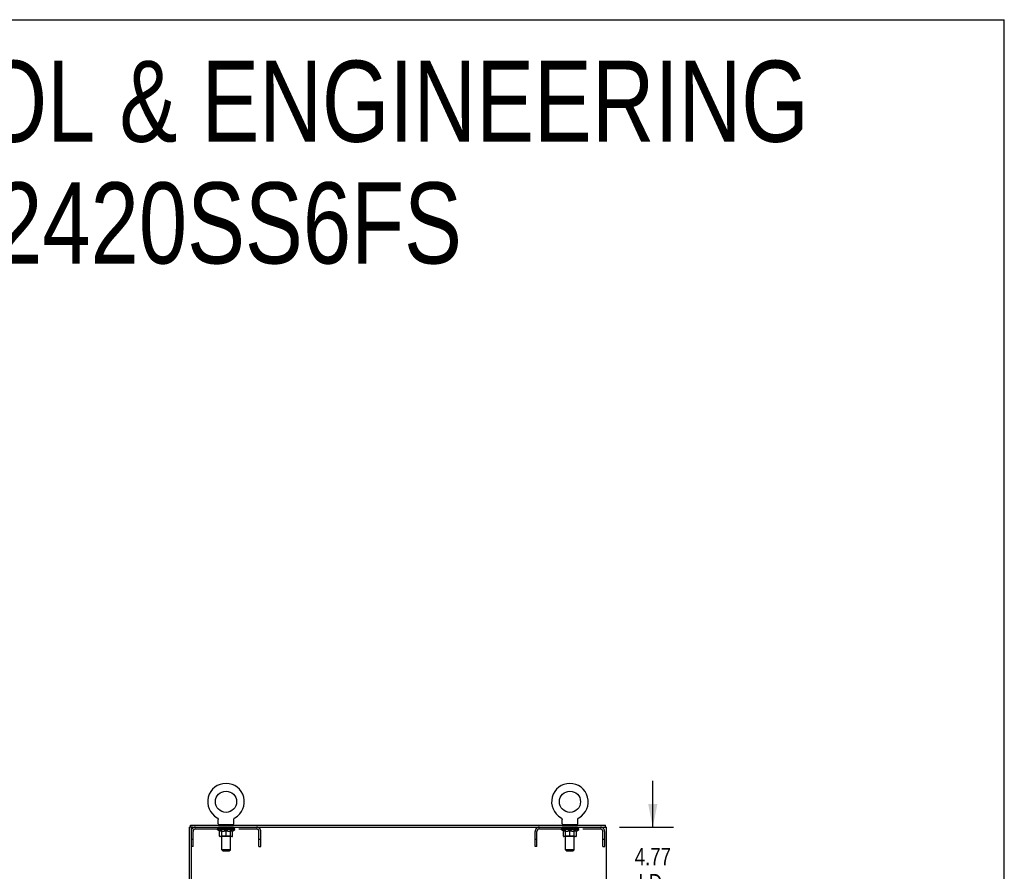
# Model space of a CAD drawing. Header units: inches. Extents: x 0 to 227, y 0 to 147.
# Tile 41 of 41: x 170 to 227, y 98 to 147. Entities that reach past the tile are written whole.
import ezdxf

# ---------------------------------------------------------------- set-up
doc = ezdxf.new("R2010")
doc.units = ezdxf.units.IN
doc.header["$LTSCALE"] = 12.466667
doc.header["$MEASUREMENT"] = 0
doc.linetypes.add('HIDDEN', pattern=[0.2, 0.1, -0.1])
doc.layers.get('0').update_dxf_attribs({"linetype": 'CONTINUOUS'})
for name, color, linetype in [('02___PRT_ALL_AXES', 7, 'CONTINUOUS'), ('DEFAULT_2', 8, 'HIDDEN'), ('DIMENSIONS', 7, 'CONTINUOUS')]:
    doc.layers.add(name, color=color, linetype=linetype)
doc.styles.get("Standard").update_dxf_attribs({"font": 'txt', "width": 0.8})
doc.dimstyles.new('DIMSTYLE_1', dxfattribs={"dimtxt": 1, "dimasz": 1.333333, "dimexe": 0.09, "dimexo": 0.07, "dimgap": 0.0375, "dimtad": 0, "dimtih": 1, "dimtoh": 1, "dimzin": 4, "dimdsep": 46, "dimtxsty": 'Standard', "dimblk": '_FILLED', "dimblk1": '_FILLED', "dimblk2": '_FILLED', "dimcen": 0.09, "dimadec": 0, "dimazin": 0, "dimtfac": 1, "dimtofl": 0, "dimtmove": 0, "dimatfit": 3, "dimldrblk": '_FILLED', "dimfxl": 0, "dimtolj": 1, "dimtzin": 4, "dimarcsym": 0})

# ---------------------------------------------------------------- blocks, each defined once
blk = doc.blocks.new('_FILLED')
at = {"color": 0, "linetype": 'ByBlock'}
blk.add_solid([(0, 0), (-1, 0.2), (-1, -0.2)], dxfattribs=at)
blk = doc.blocks.new('*D10')
at = {"layer": 'DIMENSIONS', "color": 2, "linetype": 'Continuous'}
for p, q in [((206.437, 100.217), (206.437, 102.884)), ((204.527, 100.217), (207.637, 100.217)), ((204.496, 95.446), (207.637, 95.446)), ((206.437, 95.446), (206.437, 92.78))]:
    blk.add_line(p, q, dxfattribs=at)
at = {"layer": 'DIMENSIONS', "color": 2, "linetype": 'Continuous', "xscale": 1.3333333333, "yscale": 1.3333333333, "zscale": 1.3333333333}
for p, rotation in [((206.437, 100.217), 270), ((206.437, 95.446), 90)]:
    blk.add_blockref('_FILLED', p, dxfattribs=dict(at, rotation=rotation))
at = {"layer": 'DIMENSIONS', "color": 2, "linetype": 'Continuous', "insert": (206.437, 99.024), "char_height": 1, "width": 3.2, "attachment_point": 2, "line_spacing_factor": 0.9}
blk.add_mtext('4.77\\PI.D.', dxfattribs=at)

msp = doc.modelspace()

# ---------------------------------------------------------------- linework, layer by layer
at = {"color": 7, "linetype": 'Continuous'}
for p, q in [((0, 146.667), (226.667, 146.667)), ((226.667, 0), (226.667, 146.667)), ((179.823, 100.217), (179.823, 100.321)), ((181.359, 100.756), (181.359, 100.756)), ((181.359, 100.756), (181.362, 100.754)), ((181.362, 100.754), (181.365, 100.753)), ((181.365, 100.753), (181.366, 100.751)), ((181.366, 100.752), (181.37, 100.749)), ((181.37, 100.749), (181.374, 100.746)), ((181.374, 100.746), (181.377, 100.744)), ((181.377, 100.744), (181.38, 100.741)), ((181.38, 100.741), (181.384, 100.738)), ((181.384, 100.738), (181.387, 100.735)), ((181.387, 100.735), (181.39, 100.731)), ((181.39, 100.731), (181.393, 100.728)), ((181.393, 100.728), (181.396, 100.725)), ((181.396, 100.725), (181.398, 100.721)), ((181.398, 100.721), (181.401, 100.717)), ((181.401, 100.718), (181.403, 100.714)), ((181.403, 100.714), (181.406, 100.71)), ((181.406, 100.71), (181.408, 100.706)), ((181.408, 100.706), (181.41, 100.702)), ((181.41, 100.702), (181.412, 100.698)), ((181.412, 100.698), (181.413, 100.694)), ((181.413, 100.694), (181.415, 100.69)), ((181.415, 100.69), (181.416, 100.686)), ((181.416, 100.686), (181.418, 100.682)), ((181.418, 100.682), (181.419, 100.677)), ((181.42, 100.673), (181.421, 100.669)), ((181.423, 100.651), (181.423, 100.647)), ((181.423, 100.411), (181.423, 100.647)), ((181.437, 100.351), (181.437, 100.321)), ((182.312, 100.351), (181.437, 100.351)), ((182.312, 100.351), (182.312, 100.321)), ((182.327, 100.66), (182.328, 100.664)), ((182.327, 100.647), (182.327, 100.651)), ((182.327, 100.411), (182.327, 100.647)), ((182.329, 100.673), (182.33, 100.677)), ((182.33, 100.677), (182.331, 100.682)), ((182.331, 100.682), (182.333, 100.686)), ((182.333, 100.686), (182.334, 100.69)), ((182.334, 100.69), (182.336, 100.694)), ((182.336, 100.694), (182.337, 100.698)), ((182.337, 100.698), (182.339, 100.702)), ((182.339, 100.702), (182.341, 100.706)), ((182.341, 100.706), (182.344, 100.71)), ((182.344, 100.71), (182.346, 100.714)), ((182.346, 100.714), (182.348, 100.718)), ((182.348, 100.717), (182.351, 100.721)), ((182.351, 100.721), (182.354, 100.725)), ((182.354, 100.725), (182.356, 100.728)), ((182.356, 100.728), (182.359, 100.731)), ((182.359, 100.731), (182.362, 100.735)), ((182.362, 100.735), (182.366, 100.738)), ((182.365, 100.738), (182.369, 100.741)), ((182.369, 100.741), (182.372, 100.744)), ((182.372, 100.744), (182.376, 100.746)), ((182.376, 100.746), (182.379, 100.749)), ((182.379, 100.749), (182.383, 100.752)), ((182.383, 100.752), (182.384, 100.753)), ((182.383, 100.751), (182.384, 100.753)), ((182.384, 100.753), (182.387, 100.754)), ((182.387, 100.754), (182.39, 100.756)), ((182.39, 100.756), (182.39, 100.756)), ((201.151, 100.756), (201.151, 100.756)), ((201.151, 100.756), (201.154, 100.754)), ((201.154, 100.754), (201.157, 100.753)), ((201.158, 100.752), (201.162, 100.749)), ((201.162, 100.749), (201.166, 100.746)), ((201.166, 100.746), (201.169, 100.744)), ((201.169, 100.744), (201.172, 100.741)), ((201.172, 100.741), (201.176, 100.738)), ((201.176, 100.738), (201.179, 100.735)), ((201.179, 100.735), (201.182, 100.731)), ((201.182, 100.731), (201.185, 100.728)), ((201.185, 100.728), (201.188, 100.725)), ((201.188, 100.725), (201.19, 100.721)), ((201.19, 100.721), (201.193, 100.717)), ((201.193, 100.718), (201.195, 100.714)), ((201.195, 100.714), (201.198, 100.71)), ((201.198, 100.71), (201.2, 100.706)), ((201.2, 100.706), (201.202, 100.702)), ((201.202, 100.702), (201.204, 100.698)), ((201.204, 100.698), (201.205, 100.694)), ((201.205, 100.694), (201.207, 100.69)), ((201.207, 100.69), (201.208, 100.686)), ((201.208, 100.686), (201.21, 100.682)), ((201.21, 100.682), (201.211, 100.677)), ((201.212, 100.673), (201.213, 100.669)), ((201.215, 100.651), (201.215, 100.647)), ((201.215, 100.411), (201.215, 100.647)), ((201.229, 100.351), (201.229, 100.321)), ((202.104, 100.351), (201.229, 100.351)), ((202.104, 100.351), (202.104, 100.321)), ((202.119, 100.66), (202.12, 100.664)), ((202.119, 100.647), (202.119, 100.651)), ((202.119, 100.411), (202.119, 100.647)), ((202.121, 100.673), (202.122, 100.677)), ((202.122, 100.677), (202.123, 100.682)), ((202.123, 100.682), (202.125, 100.686)), ((202.125, 100.686), (202.126, 100.69)), ((202.126, 100.69), (202.128, 100.694)), ((202.128, 100.694), (202.129, 100.698)), ((202.129, 100.698), (202.131, 100.702)), ((202.131, 100.702), (202.133, 100.706)), ((202.133, 100.706), (202.136, 100.71)), ((202.136, 100.71), (202.138, 100.714)), ((202.138, 100.714), (202.14, 100.718)), ((202.14, 100.717), (202.143, 100.721)), ((202.143, 100.721), (202.146, 100.725)), ((202.146, 100.725), (202.148, 100.728)), ((202.148, 100.728), (202.151, 100.731)), ((202.151, 100.731), (202.154, 100.735)), ((202.154, 100.735), (202.158, 100.738)), ((202.157, 100.738), (202.161, 100.741)), ((202.161, 100.741), (202.164, 100.744)), ((202.164, 100.744), (202.168, 100.746)), ((202.168, 100.746), (202.171, 100.749)), ((202.171, 100.749), (202.175, 100.752)), ((202.175, 100.752), (202.176, 100.753)), ((202.175, 100.751), (202.176, 100.753)), ((202.176, 100.753), (202.179, 100.754)), ((202.179, 100.754), (202.182, 100.756)), ((202.182, 100.756), (202.182, 100.756)), ((203.719, 100.217), (203.719, 100.321)), ((179.925, 100.217), (179.771, 100.217)), ((179.875, 100.217), (179.875, 100.155))]:
    msp.add_line(p, q, dxfattribs=at)
at = {"color": 3, "linetype": 'Continuous'}
for p, q in [((179.823, 100.321), (203.719, 100.321)), ((179.771, 10.425), (179.771, 100.217)), ((179.875, 100.155), (179.875, 10.488)), ((179.937, 100.217), (203.771, 100.217)), ((203.771, 10.425), (203.771, 100.217))]:
    msp.add_line(p, q, dxfattribs=at)
at = {"color": 7, "linetype": 'Continuous'}
for points in [[(181.419, 100.677), (181.42, 100.673), (181.421, 100.669), (181.421, 100.664), (181.422, 100.66), (181.422, 100.655), (181.423, 100.651)], [(181.422, 100.66), (181.422, 100.655), (181.423, 100.651)], [(182.327, 100.647), (182.327, 100.651), (182.327, 100.655), (182.327, 100.66), (182.328, 100.664), (182.328, 100.669), (182.329, 100.673)], [(201.157, 100.753), (201.158, 100.751), (201.162, 100.749)], [(201.211, 100.677), (201.212, 100.673), (201.213, 100.669), (201.213, 100.664), (201.214, 100.66), (201.214, 100.655), (201.215, 100.651)], [(201.214, 100.66), (201.214, 100.655), (201.215, 100.651)], [(202.119, 100.647), (202.119, 100.651), (202.119, 100.655), (202.119, 100.66), (202.12, 100.664), (202.12, 100.669), (202.121, 100.673)]]:
    msp.add_lwpolyline(points, dxfattribs=at)
for centre in [(181.875, 101.675), (201.667, 101.675)]:
    msp.add_circle(centre, 0.609, dxfattribs=at)
for centre, radius, start, end in [((181.875, 101.675), 1.054, 299.1042, 240.8958), ((201.667, 101.675), 1.054, 299.1042, 240.8958), ((181.483, 100.411), 0.06, 180, 270), ((182.267, 100.411), 0.06, 270, 360), ((201.275, 100.411), 0.06, 180, 270), ((202.059, 100.411), 0.06, 270, 360)]:
    msp.add_arc(centre, radius, start, end, dxfattribs=at)
at = {"color": 3, "linetype": 'Continuous'}
msp.add_arc((179.937, 100.155), 0.0625, 90, 180, dxfattribs=at)
at = {"layer": '02___PRT_ALL_AXES', "color": 8, "linetype": 'HIDDEN'}
for p, q in [((181.437, 100.113), (181.437, 100.217)), ((182.312, 100.217), (181.437, 100.217)), ((182.312, 100.113), (181.437, 100.113)), ((182.312, 100.113), (182.312, 100.217)), ((201.229, 100.113), (201.229, 100.217)), ((202.104, 100.217), (201.229, 100.217)), ((202.104, 100.113), (201.229, 100.113)), ((202.104, 100.113), (202.104, 100.217))]:
    msp.add_line(p, q, dxfattribs=at)
at = {"layer": 'DEFAULT_2', "color": 8, "linetype": 'HIDDEN'}
for p, q in [((181.359, 100.756), (181.359, 100.756)), ((181.365, 100.753), (181.366, 100.752)), ((181.625, 100.351), (181.625, 100.321)), ((181.626, 98.911), (181.626, 100.321)), ((182.124, 98.911), (182.124, 100.321)), ((182.125, 100.351), (182.125, 100.321)), ((182.39, 100.756), (182.39, 100.756)), ((201.151, 100.756), (201.151, 100.756)), ((201.157, 100.753), (201.158, 100.752)), ((201.417, 100.351), (201.417, 100.321)), ((201.418, 98.911), (201.418, 100.321)), ((201.916, 98.911), (201.916, 100.321)), ((201.917, 100.351), (201.917, 100.321)), ((202.182, 100.756), (202.182, 100.756)), ((179.979, 99.092), (179.979, 99.971)), ((180.121, 100.113), (183.628, 100.113)), ((181.368, 100.08), (181.368, 100.117)), ((181.496, 99.991), (181.368, 100.08)), ((182.381, 100.08), (181.368, 100.08)), ((181.376, 100.112), (181.376, 100.117)), ((181.383, 100.109), (181.383, 100.112)), ((181.383, 100.109), (182.366, 100.109)), ((181.39, 100.109), (181.39, 100.112)), ((181.391, 100.109), (181.391, 100.112)), ((181.399, 100.112), (181.399, 100.117)), ((181.412, 100.109), (181.412, 100.112)), ((181.413, 100.109), (181.413, 100.112)), ((181.436, 100.112), (181.436, 100.117)), ((181.448, 100.109), (181.448, 100.112)), ((181.45, 100.109), (181.45, 100.112)), ((181.613, 100.112), (181.452, 100.112)), ((181.487, 100.112), (181.487, 100.117)), ((181.488, 100.109), (181.488, 100.112)), ((181.488, 100.109), (181.488, 100.112)), ((181.491, 100.109), (181.491, 100.112)), ((181.496, 99.991), (181.504, 99.991)), ((181.497, 100.109), (181.497, 100.112)), ((181.497, 100.109), (181.497, 100.112)), ((181.499, 100.109), (181.499, 100.112)), ((181.502, 100.109), (181.502, 100.113)), ((181.504, 99.701), (181.504, 100.025)), ((181.506, 100.109), (181.506, 100.112)), ((181.517, 100.109), (181.517, 100.112)), ((181.531, 100.109), (181.531, 100.112)), ((181.532, 100.109), (181.532, 100.114)), ((181.548, 100.109), (181.548, 100.112)), ((181.549, 100.112), (181.549, 100.117)), ((181.557, 100.109), (181.557, 100.112)), ((181.56, 100.109), (181.56, 100.112)), ((181.568, 100.109), (181.568, 100.112)), ((181.577, 100.109), (181.577, 100.115)), ((181.589, 100.109), (181.589, 100.112)), ((181.591, 100.109), (181.591, 100.112)), ((181.613, 100.109), (181.613, 100.112)), ((181.667, 100.112), (181.617, 100.112)), ((181.618, 99.991), (181.762, 99.991)), ((181.621, 100.112), (181.621, 100.117)), ((181.625, 99.703), (181.625, 100.077)), ((181.627, 100.109), (181.627, 100.112)), ((181.631, 100.109), (181.631, 100.112)), ((181.635, 100.109), (181.635, 100.116)), ((181.639, 100.109), (181.639, 100.112)), ((181.647, 100.109), (181.647, 100.112)), ((181.667, 100.109), (181.667, 100.112)), ((181.727, 100.112), (181.679, 100.112)), ((181.696, 100.109), (181.696, 100.112)), ((181.701, 100.112), (181.701, 100.117)), ((181.704, 100.109), (181.704, 100.112)), ((181.706, 100.109), (181.706, 100.117)), ((181.708, 100.109), (181.708, 100.112)), ((181.714, 100.109), (181.714, 100.112)), ((181.727, 100.109), (181.727, 100.112)), ((181.791, 100.112), (181.747, 100.112)), ((181.758, 100.109), (181.758, 100.112)), ((181.783, 100.112), (181.845, 100.115)), ((181.787, 100.112), (181.787, 100.117)), ((181.787, 100.112), (181.787, 100.117)), ((181.787, 100.117), (181.787, 100.117)), ((181.787, 100.109), (181.787, 100.112)), ((181.79, 100.109), (181.79, 100.112)), ((181.791, 100.109), (181.791, 100.112)), ((181.791, 100.109), (181.791, 100.112)), ((181.819, 100.112), (181.871, 100.112)), ((181.824, 100.109), (181.824, 100.112)), ((181.828, 100.112), (181.828, 100.114)), ((181.845, 100.112), (181.845, 100.115)), ((181.858, 100.109), (181.858, 100.112)), ((181.873, 100.112), (181.872, 100.112)), ((181.872, 100.109), (181.872, 100.112)), ((181.873, 100.109), (181.873, 100.112)), ((181.875, 100.112), (181.875, 100.117)), ((181.875, 100.117), (181.966, 100.112)), ((181.875, 99.671), (181.875, 100.026)), ((181.877, 100.109), (181.877, 100.112)), ((181.877, 100.109), (181.877, 100.112)), ((181.877, 100.112), (181.877, 100.112)), ((181.891, 100.109), (181.891, 100.112)), ((181.891, 100.112), (181.93, 100.112)), ((181.925, 100.109), (181.925, 100.112)), ((181.958, 100.109), (181.958, 100.112)), ((181.958, 100.109), (181.958, 100.112)), ((181.958, 100.112), (182.002, 100.112)), ((181.959, 100.109), (181.959, 100.112)), ((181.962, 100.112), (181.962, 100.117)), ((181.962, 100.112), (181.962, 100.117)), ((181.962, 100.117), (181.962, 100.117)), ((181.962, 100.109), (181.962, 100.112)), ((181.987, 99.991), (182.131, 99.991)), ((181.991, 100.109), (181.991, 100.112)), ((182.022, 100.109), (182.022, 100.112)), ((182.022, 100.112), (182.07, 100.112)), ((182.035, 100.109), (182.035, 100.112)), ((182.041, 100.109), (182.041, 100.112)), ((182.043, 100.109), (182.043, 100.117)), ((182.045, 100.109), (182.045, 100.112)), ((182.048, 100.112), (182.048, 100.117)), ((182.053, 100.109), (182.053, 100.112)), ((182.082, 100.109), (182.082, 100.112)), ((182.082, 100.112), (182.132, 100.112)), ((182.102, 100.109), (182.102, 100.112)), ((182.11, 100.109), (182.11, 100.112)), ((182.114, 100.109), (182.114, 100.116)), ((182.118, 100.109), (182.118, 100.112)), ((182.122, 100.109), (182.122, 100.112)), ((182.125, 99.703), (182.125, 100.077)), ((182.128, 100.112), (182.128, 100.117)), ((182.136, 100.109), (182.136, 100.112)), ((182.136, 100.112), (182.297, 100.112)), ((182.158, 100.109), (182.158, 100.112)), ((182.16, 100.109), (182.16, 100.112)), ((182.172, 100.109), (182.172, 100.115)), ((182.181, 100.109), (182.181, 100.112)), ((182.189, 100.109), (182.189, 100.112)), ((182.192, 100.109), (182.192, 100.112)), ((182.2, 100.112), (182.2, 100.117)), ((182.201, 100.109), (182.201, 100.112)), ((182.217, 100.109), (182.217, 100.114)), ((182.218, 100.109), (182.218, 100.112)), ((182.232, 100.109), (182.232, 100.112)), ((182.244, 100.109), (182.244, 100.112)), ((182.245, 99.701), (182.245, 100.025)), ((182.245, 99.991), (182.253, 99.991)), ((182.247, 100.109), (182.247, 100.113)), ((182.25, 100.109), (182.25, 100.112)), ((182.252, 100.109), (182.252, 100.112)), ((182.253, 100.109), (182.253, 100.112)), ((182.253, 99.991), (182.381, 100.08)), ((182.258, 100.109), (182.258, 100.112)), ((182.261, 100.109), (182.261, 100.112)), ((182.261, 100.109), (182.261, 100.112)), ((182.262, 100.112), (182.262, 100.117)), ((182.299, 100.109), (182.299, 100.112)), ((182.301, 100.109), (182.301, 100.112)), ((182.313, 100.112), (182.313, 100.117)), ((182.336, 100.109), (182.336, 100.112)), ((182.337, 100.109), (182.337, 100.112)), ((182.35, 100.112), (182.35, 100.117)), ((182.358, 100.109), (182.358, 100.112)), ((182.359, 100.109), (182.359, 100.112)), ((182.366, 100.109), (182.366, 100.112)), ((182.373, 100.112), (182.373, 100.117)), ((182.381, 100.08), (182.381, 100.117)), ((183.771, 99.092), (183.771, 99.971)), ((183.875, 99.092), (183.875, 99.971)), ((199.667, 99.092), (199.667, 99.971)), ((199.771, 99.092), (199.771, 99.971)), ((199.913, 100.113), (203.42, 100.113)), ((201.16, 100.08), (201.16, 100.117)), ((201.288, 99.991), (201.16, 100.08)), ((202.173, 100.08), (201.16, 100.08)), ((201.168, 100.112), (201.168, 100.117)), ((201.175, 100.109), (201.175, 100.112)), ((201.175, 100.109), (202.158, 100.109)), ((201.182, 100.109), (201.182, 100.112)), ((201.183, 100.109), (201.183, 100.112)), ((201.191, 100.112), (201.191, 100.117)), ((201.204, 100.109), (201.204, 100.112)), ((201.205, 100.109), (201.205, 100.112)), ((201.228, 100.112), (201.228, 100.117)), ((201.24, 100.109), (201.24, 100.112)), ((201.242, 100.109), (201.242, 100.112)), ((201.405, 100.112), (201.244, 100.112)), ((201.279, 100.112), (201.279, 100.117)), ((201.28, 100.109), (201.28, 100.112)), ((201.28, 100.109), (201.28, 100.112)), ((201.283, 100.109), (201.283, 100.112)), ((201.288, 99.991), (201.296, 99.991)), ((201.289, 100.109), (201.289, 100.112)), ((201.289, 100.109), (201.289, 100.112)), ((201.291, 100.109), (201.291, 100.112)), ((201.294, 100.109), (201.294, 100.113)), ((201.296, 99.701), (201.296, 100.025)), ((201.298, 100.109), (201.298, 100.112)), ((201.309, 100.109), (201.309, 100.112)), ((201.323, 100.109), (201.323, 100.112)), ((201.324, 100.109), (201.324, 100.114)), ((201.34, 100.109), (201.34, 100.112)), ((201.341, 100.112), (201.341, 100.117)), ((201.349, 100.109), (201.349, 100.112)), ((201.352, 100.109), (201.352, 100.112)), ((201.36, 100.109), (201.36, 100.112)), ((201.369, 100.109), (201.369, 100.115)), ((201.381, 100.109), (201.381, 100.112)), ((201.383, 100.109), (201.383, 100.112)), ((201.405, 100.109), (201.405, 100.112)), ((201.459, 100.112), (201.409, 100.112)), ((201.41, 99.991), (201.554, 99.991)), ((201.413, 100.112), (201.413, 100.117)), ((201.417, 99.703), (201.417, 100.077)), ((201.419, 100.109), (201.419, 100.112)), ((201.423, 100.109), (201.423, 100.112)), ((201.427, 100.109), (201.427, 100.116)), ((201.431, 100.109), (201.431, 100.112)), ((201.439, 100.109), (201.439, 100.112)), ((201.459, 100.109), (201.459, 100.112)), ((201.519, 100.112), (201.471, 100.112)), ((201.488, 100.109), (201.488, 100.112)), ((201.493, 100.112), (201.493, 100.117)), ((201.496, 100.109), (201.496, 100.112)), ((201.498, 100.109), (201.498, 100.117)), ((201.5, 100.109), (201.5, 100.112)), ((201.506, 100.109), (201.506, 100.112)), ((201.519, 100.109), (201.519, 100.112)), ((201.583, 100.112), (201.539, 100.112)), ((201.55, 100.109), (201.55, 100.112)), ((201.575, 100.112), (201.637, 100.115)), ((201.579, 100.112), (201.579, 100.117)), ((201.579, 100.112), (201.579, 100.117)), ((201.579, 100.117), (201.579, 100.117)), ((201.579, 100.109), (201.579, 100.112)), ((201.582, 100.109), (201.582, 100.112)), ((201.583, 100.109), (201.583, 100.112)), ((201.583, 100.109), (201.583, 100.112)), ((201.611, 100.112), (201.663, 100.112)), ((201.616, 100.109), (201.616, 100.112)), ((201.62, 100.112), (201.62, 100.114)), ((201.637, 100.112), (201.637, 100.115)), ((201.65, 100.109), (201.65, 100.112)), ((201.665, 100.112), (201.664, 100.112)), ((201.664, 100.109), (201.664, 100.112)), ((201.665, 100.109), (201.665, 100.112)), ((201.667, 100.112), (201.667, 100.117)), ((201.667, 100.117), (201.758, 100.112)), ((201.667, 99.671), (201.667, 100.026)), ((201.669, 100.109), (201.669, 100.112)), ((201.669, 100.109), (201.669, 100.112)), ((201.669, 100.112), (201.669, 100.112)), ((201.683, 100.109), (201.683, 100.112)), ((201.683, 100.112), (201.722, 100.112)), ((201.717, 100.109), (201.717, 100.112)), ((201.75, 100.109), (201.75, 100.112)), ((201.75, 100.109), (201.75, 100.112)), ((201.75, 100.112), (201.794, 100.112)), ((201.751, 100.109), (201.751, 100.112)), ((201.754, 100.112), (201.754, 100.117)), ((201.754, 100.112), (201.754, 100.117)), ((201.754, 100.117), (201.754, 100.117)), ((201.754, 100.109), (201.754, 100.112)), ((201.779, 99.991), (201.923, 99.991)), ((201.783, 100.109), (201.783, 100.112)), ((201.814, 100.109), (201.814, 100.112)), ((201.814, 100.112), (201.862, 100.112)), ((201.827, 100.109), (201.827, 100.112)), ((201.833, 100.109), (201.833, 100.112)), ((201.835, 100.109), (201.835, 100.117)), ((201.837, 100.109), (201.837, 100.112)), ((201.84, 100.112), (201.84, 100.117)), ((201.845, 100.109), (201.845, 100.112)), ((201.874, 100.109), (201.874, 100.112)), ((201.874, 100.112), (201.924, 100.112)), ((201.894, 100.109), (201.894, 100.112)), ((201.902, 100.109), (201.902, 100.112)), ((201.906, 100.109), (201.906, 100.116)), ((201.91, 100.109), (201.91, 100.112)), ((201.914, 100.109), (201.914, 100.112)), ((201.917, 99.703), (201.917, 100.077)), ((201.92, 100.112), (201.92, 100.117)), ((201.928, 100.109), (201.928, 100.112)), ((201.928, 100.112), (202.089, 100.112)), ((201.95, 100.109), (201.95, 100.112)), ((201.952, 100.109), (201.952, 100.112)), ((201.964, 100.109), (201.964, 100.115)), ((201.973, 100.109), (201.973, 100.112)), ((201.981, 100.109), (201.981, 100.112)), ((201.984, 100.109), (201.984, 100.112)), ((201.992, 100.112), (201.992, 100.117)), ((201.993, 100.109), (201.993, 100.112)), ((202.009, 100.109), (202.009, 100.114)), ((202.01, 100.109), (202.01, 100.112)), ((202.024, 100.109), (202.024, 100.112)), ((202.036, 100.109), (202.036, 100.112)), ((202.037, 99.701), (202.037, 100.025)), ((202.037, 99.991), (202.045, 99.991)), ((202.039, 100.109), (202.039, 100.113)), ((202.042, 100.109), (202.042, 100.112)), ((202.044, 100.109), (202.044, 100.112)), ((202.045, 100.109), (202.045, 100.112)), ((202.045, 99.991), (202.173, 100.08)), ((202.05, 100.109), (202.05, 100.112)), ((202.053, 100.109), (202.053, 100.112)), ((202.053, 100.109), (202.053, 100.112)), ((202.054, 100.112), (202.054, 100.117)), ((202.091, 100.109), (202.091, 100.112)), ((202.093, 100.109), (202.093, 100.112)), ((202.105, 100.112), (202.105, 100.117)), ((202.128, 100.109), (202.128, 100.112)), ((202.129, 100.109), (202.129, 100.112)), ((202.142, 100.112), (202.142, 100.117)), ((202.15, 100.109), (202.15, 100.112)), ((202.151, 100.109), (202.151, 100.112)), ((202.158, 100.109), (202.158, 100.112)), ((202.165, 100.112), (202.165, 100.117)), ((202.173, 100.08), (202.173, 100.117)), ((203.563, 99.092), (203.563, 99.971)), ((203.667, 99.092), (203.667, 99.971)), ((179.979, 99.497), (179.875, 99.497)), ((182.215, 99.671), (181.534, 99.671)), ((181.625, 99.703), (181.593, 99.671)), ((182.125, 99.703), (181.625, 99.703)), ((182.125, 99.703), (182.156, 99.671)), ((183.875, 99.497), (183.771, 99.497)), ((199.771, 99.497), (199.667, 99.497)), ((202.007, 99.671), (201.326, 99.671)), ((201.417, 99.703), (201.385, 99.671)), ((201.917, 99.703), (201.417, 99.703)), ((201.917, 99.703), (201.948, 99.671)), ((203.667, 99.497), (203.563, 99.497)), ((179.979, 99.092), (179.875, 99.092)), ((181.686, 98.851), (181.626, 98.911)), ((182.124, 98.911), (181.626, 98.911)), ((181.686, 98.851), (182.064, 98.851)), ((182.064, 98.851), (182.124, 98.911)), ((183.771, 99.092), (183.875, 99.092)), ((199.771, 99.092), (199.667, 99.092)), ((201.478, 98.851), (201.418, 98.911)), ((201.916, 98.911), (201.418, 98.911)), ((201.478, 98.851), (201.856, 98.851)), ((201.856, 98.851), (201.916, 98.911)), ((203.563, 99.092), (203.667, 99.092))]:
    msp.add_line(p, q, dxfattribs=at)
for points in [[(181.504, 100.025), (181.524, 100.017), (181.543, 100.01), (181.562, 100.004), (181.581, 99.999), (181.599, 99.994), (181.618, 99.991)], [(181.624, 99.991), (181.604, 99.994), (181.584, 99.999), (181.565, 100.004), (181.545, 100.01), (181.524, 100.017), (181.504, 100.025)], [(181.875, 100.026), (181.854, 100.018), (181.833, 100.011), (181.813, 100.004), (181.793, 99.999), (181.774, 99.994), (181.754, 99.991)], [(181.762, 99.991), (181.78, 99.994), (181.799, 99.999), (181.818, 100.004), (181.836, 100.01), (181.855, 100.017), (181.875, 100.024)], [(181.995, 99.991), (181.975, 99.994), (181.955, 99.999), (181.936, 100.004), (181.915, 100.011), (181.895, 100.018), (181.875, 100.026)], [(181.875, 100.024), (181.894, 100.017), (181.913, 100.01), (181.932, 100.004), (181.951, 99.999), (181.969, 99.994), (181.987, 99.991)], [(182.245, 100.025), (182.224, 100.017), (182.204, 100.01), (182.184, 100.004), (182.164, 99.999), (182.145, 99.994), (182.125, 99.991)], [(182.131, 99.991), (182.15, 99.994), (182.169, 99.999), (182.188, 100.004), (182.206, 100.01), (182.226, 100.017), (182.245, 100.025)], [(201.416, 99.991), (201.396, 99.994), (201.376, 99.999), (201.357, 100.004), (201.337, 100.01), (201.316, 100.017), (201.296, 100.025)], [(201.296, 100.025), (201.316, 100.017), (201.335, 100.01), (201.354, 100.004), (201.373, 99.999), (201.391, 99.994), (201.41, 99.991)], [(201.667, 100.026), (201.646, 100.018), (201.625, 100.011), (201.605, 100.004), (201.585, 99.999), (201.566, 99.994), (201.546, 99.991)], [(201.554, 99.991), (201.572, 99.994), (201.591, 99.999), (201.61, 100.004), (201.628, 100.01), (201.647, 100.017), (201.667, 100.024)], [(201.787, 99.991), (201.767, 99.994), (201.747, 99.999), (201.728, 100.004), (201.707, 100.011), (201.687, 100.018), (201.667, 100.026)], [(201.667, 100.024), (201.686, 100.017), (201.705, 100.01), (201.724, 100.004), (201.743, 99.999), (201.761, 99.994), (201.779, 99.991)], [(202.037, 100.025), (202.016, 100.017), (201.996, 100.01), (201.976, 100.004), (201.956, 99.999), (201.937, 99.994), (201.917, 99.991)], [(201.923, 99.991), (201.942, 99.994), (201.961, 99.999), (201.98, 100.004), (201.998, 100.01), (202.018, 100.017), (202.037, 100.025)]]:
    msp.add_lwpolyline(points, dxfattribs=at)
for centre, radius, start, end in [((181.596, 100.321), 0.03, 0, 90), ((182.154, 100.321), 0.03, 90, 180), ((201.388, 100.321), 0.03, 0, 90), ((201.946, 100.321), 0.03, 90, 180), ((180.121, 99.971), 0.246, 90, 180), ((180.121, 99.971), 0.142, 90, 180), ((181.593, 100.077), 0.0318, 0, 90), ((182.156, 100.077), 0.0318, 90, 180), ((183.628, 99.971), 0.246, 0, 90), ((183.628, 99.971), 0.142, 0, 90), ((199.913, 99.971), 0.246, 90, 180), ((199.913, 99.971), 0.142, 90, 180), ((201.385, 100.077), 0.0318, 0, 90), ((201.948, 100.077), 0.0318, 90, 180), ((203.42, 99.971), 0.246, 0, 90), ((203.42, 99.971), 0.142, 0, 90), ((181.534, 99.701), 0.0296, 180, 270), ((182.215, 99.701), 0.0296, 270, 360), ((201.326, 99.701), 0.0296, 180, 270), ((202.007, 99.701), 0.0296, 270, 360)]:
    msp.add_arc(centre, radius, start, end, dxfattribs=at)
for centre, major_axis, ratio, start_param, end_param in [((181.875, 100.117), (0.506, 0.005), 0.05963, 2.96643, 3.140963), ((181.353, 100.108), (0.158, 0), 0.060556, 0.430652, 1.470503), ((181.875, 100.117), (0.506, 0), 0.060556, -3.141593, -2.96706), ((181.353, 100.102), (0.158, 0.002), 0.05963, 1.376596, 1.469874), ((181.875, 100.117), (0.506, 0.011), 0.05688, 2.791345, 2.965878), ((181.333, 100.108), (0.158, 0.002), 0.05963, 0.25549, 1.295341), ((181.388, 100.108), (0.158, -0.002), 0.05963, 0.605815, 1.645666), ((181.875, 100.117), (0.506, -0.005), 0.05963, -2.96643, -2.791898), ((181.388, 100.102), (0.158, 0), 0.060556, 1.551758, 1.645036), ((181.333, 100.102), (0.158, 0.003), 0.05688, 1.20151, 1.294789), ((181.389, 100.104), (0.131, 0.001), 0.05963, 1.065228, 1.614276), ((181.373, 100.104), (0.131, 0.003), 0.05688, 0.890143, 1.43919), ((181.419, 100.104), (0.131, 0), 0.060556, 1.240391, 1.789438), ((181.875, 100.117), (0.506, 0.015), 0.052395, 2.616403, 2.790936), ((181.33, 100.108), (0.158, 0.003), 0.05688, 0.080405, 1.120256), ((181.438, 100.108), (0.158, -0.003), 0.05688, 0.7809, 1.820751), ((181.875, 100.117), (0.506, -0.011), 0.05688, -2.791345, -2.616812), ((181.438, 100.102), (0.158, -0.002), 0.05963, 1.72692, 1.820198), ((181.33, 100.102), (0.158, 0.005), 0.052395, 1.026568, 1.119847), ((181.372, 100.104), (0.131, 0.004), 0.052395, 0.715201, 1.264248), ((181.464, 100.104), (0.131, -0.001), 0.05963, 1.415553, 1.9646), ((181.875, 100.117), (0.506, 0.02), 0.046319, 2.441654, 2.616187), ((181.501, 100.108), (0.158, -0.005), 0.052395, 0.955842, 1.995693), ((181.875, 100.117), (0.506, -0.015), 0.052395, -2.616403, -2.44187), ((181.344, 100.108), (0.158, 0.005), 0.052395, -0.094537, 0.945314), ((181.501, 100.102), (0.158, -0.003), 0.05688, 1.902006, 1.995284), ((181.344, 100.102), (0.158, 0.006), 0.046319, 0.851819, 0.945098), ((181.387, 100.104), (0.131, 0.005), 0.046319, 0.540452, 1.089499), ((181.521, 100.104), (0.131, -0.003), 0.05688, 1.590638, 2.139686), ((181.875, 100.117), (0.506, 0.024), 0.038841, 2.267123, 2.441656), ((181.576, 100.108), (0.158, -0.006), 0.046319, 1.130591, 2.170442), ((181.373, 100.108), (0.158, 0.006), 0.046319, -0.269286, 0.770565), ((181.875, 100.117), (0.506, -0.02), 0.046319, -2.441654, -2.267121), ((181.576, 100.102), (0.158, -0.005), 0.052395, 2.076947, 2.170226), ((181.373, 100.102), (0.158, 0.007), 0.038841, 0.677289, 0.770567), ((181.417, 100.104), (0.131, 0.006), 0.038841, 0.365921, 0.914969), ((181.588, 100.104), (0.131, -0.004), 0.052395, 1.76558, 2.314627), ((181.875, 100.117), (0.506, 0.027), 0.030195, 2.09281, 2.267343), ((181.66, 100.108), (0.158, -0.007), 0.038841, 1.305122, 2.344973), ((181.418, 100.108), (0.158, 0.007), 0.038841, -0.443817, 0.596034), ((181.875, 100.117), (0.506, -0.024), 0.038841, -2.267123, -2.092591), ((181.66, 100.102), (0.158, -0.006), 0.046319, 2.251696, 2.344975), ((181.418, 100.102), (0.158, 0.008), 0.030195, 0.502975, 0.596254), ((181.46, 100.104), (0.131, 0.007), 0.030195, 0.191608, 0.740655), ((181.664, 100.104), (0.131, -0.005), 0.046319, 1.940329, 2.489376), ((181.477, 100.108), (0.158, 0.008), 0.030195, -0.61813, 0.421721), ((181.875, 100.117), (0.506, 0.029), 0.020645, 1.918687, 2.09322), ((181.75, 100.108), (0.158, -0.008), 0.030195, 1.479435, 2.519286), ((181.875, 100.117), (0.506, -0.027), 0.030195, -2.09281, -1.918277), ((181.75, 100.102), (0.158, -0.007), 0.038841, 2.426227, 2.519505), ((181.477, 100.102), (0.158, 0.009), 0.020645, 0.328852, 0.422131), ((181.516, 100.104), (0.131, 0.007), 0.020645, 0.017485, 0.566532), ((181.747, 100.104), (0.131, -0.006), 0.038841, 2.11486, 2.663907), ((181.548, 100.108), (0.158, 0.009), 0.020645, -0.792253, 0.247598), ((181.875, 100.117), (0.506, 0.03), 0.010478, 1.744704, 1.919237), ((181.844, 100.108), (0.158, -0.009), 0.020645, 1.653558, 2.693409), ((181.875, 100.117), (0.506, -0.029), 0.020645, -1.918687, -1.744154), ((181.844, 100.102), (0.158, -0.008), 0.030195, 2.60054, 2.693819), ((181.548, 100.102), (0.158, 0.009), 0.010478, 0.154869, 0.248148), ((181.583, 100.104), (0.131, 0.008), 0.010478, 6.126688, 6.675735), ((181.834, 100.104), (0.131, -0.007), 0.030195, 2.289173, 2.83822), ((181.629, 100.108), (0.158, 0.009), 0.010478, -0.966236, -0.000846), ((181.939, 100.108), (0.158, -0.009), 0.010478, 1.827541, 2.867392), ((181.875, 100.117), (0.506, -0.03), 0.010478, -1.744704, -1.570171), ((181.939, 100.102), (0.158, -0.009), 0.020645, 2.774664, 2.867942), ((181.922, 100.104), (0.131, -0.007), 0.020645, 2.463296, 3.012344), ((181.81, 100.108), (0.158, 0.009), 0.010478, 0.274201, 1.314052), ((181.741, 100.104), (0.131, 0.008), 0.010478, -0.000298, 0.504314), ((181.717, 100.102), (0.158, 0.009), 0.010478, 0.192946, 0.399283), ((181.875, 100.117), (0.506, 0.03), 0.010478, -1.578586, -1.396888), ((182.032, 100.102), (0.158, -0.009), 0.010478, 2.948646, 3.041925), ((182.008, 100.104), (0.131, -0.008), 0.010478, 2.637279, 3.142076), ((181.905, 100.108), (0.158, 0.009), 0.020645, 0.448184, 1.488034), ((181.828, 100.104), (0.131, 0.007), 0.020645, 0.129249, 0.678296), ((181.81, 100.102), (0.158, 0.009), 0.020645, 0.273651, 0.366929), ((181.875, 100.117), (0.506, 0.029), 0.020645, -1.397439, -1.222906), ((182.12, 100.108), (0.158, -0.009), 0.010478, -3.140747, -2.175357), ((181.875, 100.117), (0.506, -0.03), 0.010478, 1.222355, 1.396888), ((181.999, 100.108), (0.158, 0.008), 0.030195, 0.622307, 1.662158), ((181.915, 100.104), (0.131, 0.007), 0.030195, 0.303372, 0.852419), ((182.166, 100.104), (0.131, -0.008), 0.010478, 2.749043, 3.29809), ((182.201, 100.108), (0.158, -0.009), 0.020645, 2.893995, 3.933846), ((181.905, 100.102), (0.158, 0.008), 0.030195, 0.447774, 0.541052), ((182.201, 100.102), (0.158, -0.009), 0.010478, 2.893445, 2.986723), ((181.875, 100.117), (0.506, 0.027), 0.030195, -1.223315, -1.048783), ((181.875, 100.117), (0.506, -0.029), 0.020645, 1.048373, 1.222906), ((182.089, 100.108), (0.158, 0.007), 0.038841, 0.79662, 1.836471), ((182.002, 100.104), (0.131, 0.006), 0.038841, 0.477686, 1.026733), ((182.233, 100.104), (0.131, -0.007), 0.020645, 2.57506, 3.124108), ((182.173, 100.108), (0.158, 0.006), 0.046319, 0.971151, 2.011002), ((182.272, 100.108), (0.158, -0.008), 0.030195, 2.719872, 3.759723), ((181.999, 100.102), (0.158, 0.007), 0.038841, 0.622087, 0.715366), ((182.272, 100.102), (0.158, -0.009), 0.020645, 2.719462, 2.812741), ((181.875, 100.117), (0.506, 0.024), 0.038841, -1.049002, -0.874469), ((181.875, 100.117), (0.506, -0.027), 0.030195, 0.87425, 1.048783), ((182.085, 100.104), (0.131, 0.005), 0.046319, 0.652216, 1.201263), ((182.248, 100.108), (0.158, 0.005), 0.052395, 1.1459, 2.185751), ((182.289, 100.104), (0.131, -0.007), 0.030195, 2.400937, 2.949985), ((182.331, 100.108), (0.158, -0.007), 0.038841, 2.545558, 3.585409), ((182.161, 100.104), (0.131, 0.004), 0.052395, 0.826965, 1.376012), ((182.089, 100.102), (0.158, 0.006), 0.046319, 0.796618, 0.889896), ((182.331, 100.102), (0.158, -0.008), 0.030195, 2.545339, 2.638617), ((182.311, 100.108), (0.158, 0.003), 0.05688, 1.320842, 2.360692), ((181.875, 100.117), (0.506, 0.02), 0.046319, -0.874471, -0.699939), ((181.875, 100.117), (0.506, -0.024), 0.038841, 0.699936, 0.874469), ((182.376, 100.108), (0.158, -0.006), 0.046319, 2.371028, 3.410879), ((182.332, 100.104), (0.131, -0.006), 0.038841, 2.226624, 2.775671), ((182.361, 100.108), (0.158, 0.002), 0.05963, 1.495927, 2.535778), ((182.229, 100.104), (0.131, 0.003), 0.05688, 1.001907, 1.550954), ((182.405, 100.108), (0.158, -0.005), 0.052395, 2.196279, 3.23613), ((182.362, 100.104), (0.131, -0.005), 0.046319, 2.052093, 2.601141), ((182.173, 100.102), (0.158, 0.005), 0.052395, 0.971367, 1.064645), ((182.397, 100.108), (0.158, 0), 0.060556, 1.671089, 2.71094), ((182.376, 100.102), (0.158, -0.007), 0.038841, 2.371026, 2.464304), ((182.419, 100.108), (0.158, -0.003), 0.05688, 2.021337, 3.061188), ((181.875, 100.117), (0.506, 0.015), 0.052395, -0.699723, -0.52519), ((181.875, 100.117), (0.506, -0.02), 0.046319, 0.525406, 0.699939), ((182.416, 100.108), (0.158, -0.002), 0.05963, 1.846251, 2.886102), ((182.285, 100.104), (0.131, 0.001), 0.05963, 1.176993, 1.72604), ((182.377, 100.104), (0.131, -0.004), 0.052395, 1.877344, 2.426392), ((182.33, 100.104), (0.131, 0), 0.060556, 1.352155, 1.901202), ((182.376, 100.104), (0.131, -0.003), 0.05688, 1.702402, 2.25145), ((182.36, 100.104), (0.131, -0.001), 0.05963, 1.527317, 2.076364), ((182.248, 100.102), (0.158, 0.003), 0.05688, 1.146309, 1.239587), ((182.405, 100.102), (0.158, -0.006), 0.046319, 2.196495, 2.289773), ((181.875, 100.117), (0.506, 0.011), 0.05688, -0.524781, -0.350248), ((181.875, 100.117), (0.506, -0.015), 0.052395, 0.350657, 0.52519), ((182.311, 100.102), (0.158, 0.002), 0.05963, 1.321394, 1.414673), ((182.419, 100.102), (0.158, -0.005), 0.052395, 2.021746, 2.115024), ((181.875, 100.117), (0.506, 0.005), 0.05963, -0.349695, -0.175162), ((181.875, 100.117), (0.506, -0.011), 0.05688, 0.175715, 0.350248), ((182.361, 100.102), (0.158, 0), 0.060556, 1.496556, 1.589835), ((182.416, 100.102), (0.158, -0.003), 0.05688, 1.846804, 1.940083), ((182.397, 100.102), (0.158, -0.002), 0.05963, 1.671719, 1.764997), ((181.875, 100.117), (0.506, 0), 0.060556, -0.174533, 0), ((181.875, 100.117), (0.506, -0.005), 0.05963, 0.000629, 0.175162), ((201.667, 100.117), (0.506, 0.005), 0.05963, 2.96643, 3.140963), ((201.145, 100.108), (0.158, 0), 0.060556, 0.430652, 1.470503), ((201.667, 100.117), (0.506, 0), 0.060556, -3.141593, -2.96706), ((201.145, 100.102), (0.158, 0.002), 0.05963, 1.376596, 1.469874), ((201.667, 100.117), (0.506, 0.011), 0.05688, 2.791345, 2.965878), ((201.125, 100.108), (0.158, 0.002), 0.05963, 0.25549, 1.295341), ((201.18, 100.108), (0.158, -0.002), 0.05963, 0.605815, 1.645666), ((201.667, 100.117), (0.506, -0.005), 0.05963, -2.96643, -2.791898), ((201.18, 100.102), (0.158, 0), 0.060556, 1.551758, 1.645036), ((201.125, 100.102), (0.158, 0.003), 0.05688, 1.20151, 1.294789), ((201.181, 100.104), (0.131, 0.001), 0.05963, 1.065228, 1.614276), ((201.165, 100.104), (0.131, 0.003), 0.05688, 0.890143, 1.43919), ((201.211, 100.104), (0.131, 0), 0.060556, 1.240391, 1.789438), ((201.667, 100.117), (0.506, 0.015), 0.052395, 2.616403, 2.790936), ((201.122, 100.108), (0.158, 0.003), 0.05688, 0.080405, 1.120256), ((201.23, 100.108), (0.158, -0.003), 0.05688, 0.7809, 1.820751), ((201.667, 100.117), (0.506, -0.011), 0.05688, -2.791345, -2.616812), ((201.23, 100.102), (0.158, -0.002), 0.05963, 1.72692, 1.820198), ((201.122, 100.102), (0.158, 0.005), 0.052395, 1.026568, 1.119847), ((201.164, 100.104), (0.131, 0.004), 0.052395, 0.715201, 1.264248), ((201.256, 100.104), (0.131, -0.001), 0.05963, 1.415553, 1.9646), ((201.667, 100.117), (0.506, 0.02), 0.046319, 2.441654, 2.616187), ((201.293, 100.108), (0.158, -0.005), 0.052395, 0.955842, 1.995693), ((201.667, 100.117), (0.506, -0.015), 0.052395, -2.616403, -2.44187), ((201.136, 100.108), (0.158, 0.005), 0.052395, -0.094537, 0.945314), ((201.293, 100.102), (0.158, -0.003), 0.05688, 1.902006, 1.995284), ((201.136, 100.102), (0.158, 0.006), 0.046319, 0.851819, 0.945098), ((201.179, 100.104), (0.131, 0.005), 0.046319, 0.540452, 1.089499), ((201.313, 100.104), (0.131, -0.003), 0.05688, 1.590638, 2.139686), ((201.667, 100.117), (0.506, 0.024), 0.038841, 2.267123, 2.441656), ((201.368, 100.108), (0.158, -0.006), 0.046319, 1.130591, 2.170442), ((201.165, 100.108), (0.158, 0.006), 0.046319, -0.269286, 0.770565), ((201.667, 100.117), (0.506, -0.02), 0.046319, -2.441654, -2.267121), ((201.368, 100.102), (0.158, -0.005), 0.052395, 2.076947, 2.170226), ((201.165, 100.102), (0.158, 0.007), 0.038841, 0.677289, 0.770567), ((201.209, 100.104), (0.131, 0.006), 0.038841, 0.365921, 0.914969), ((201.38, 100.104), (0.131, -0.004), 0.052395, 1.76558, 2.314627), ((201.667, 100.117), (0.506, 0.027), 0.030195, 2.09281, 2.267343), ((201.452, 100.108), (0.158, -0.007), 0.038841, 1.305122, 2.344973), ((201.21, 100.108), (0.158, 0.007), 0.038841, -0.443817, 0.596034), ((201.667, 100.117), (0.506, -0.024), 0.038841, -2.267123, -2.092591), ((201.452, 100.102), (0.158, -0.006), 0.046319, 2.251696, 2.344975), ((201.21, 100.102), (0.158, 0.008), 0.030195, 0.502975, 0.596254), ((201.252, 100.104), (0.131, 0.007), 0.030195, 0.191608, 0.740655), ((201.456, 100.104), (0.131, -0.005), 0.046319, 1.940329, 2.489376), ((201.269, 100.108), (0.158, 0.008), 0.030195, -0.61813, 0.421721), ((201.667, 100.117), (0.506, 0.029), 0.020645, 1.918687, 2.09322), ((201.542, 100.108), (0.158, -0.008), 0.030195, 1.479435, 2.519286), ((201.667, 100.117), (0.506, -0.027), 0.030195, -2.09281, -1.918277), ((201.542, 100.102), (0.158, -0.007), 0.038841, 2.426227, 2.519505), ((201.269, 100.102), (0.158, 0.009), 0.020645, 0.328852, 0.422131), ((201.308, 100.104), (0.131, 0.007), 0.020645, 0.017485, 0.566532), ((201.539, 100.104), (0.131, -0.006), 0.038841, 2.11486, 2.663907), ((201.34, 100.108), (0.158, 0.009), 0.020645, -0.792253, 0.247598), ((201.667, 100.117), (0.506, 0.03), 0.010478, 1.744704, 1.919237), ((201.636, 100.108), (0.158, -0.009), 0.020645, 1.653558, 2.693409), ((201.667, 100.117), (0.506, -0.029), 0.020645, -1.918687, -1.744154), ((201.636, 100.102), (0.158, -0.008), 0.030195, 2.60054, 2.693819), ((201.34, 100.102), (0.158, 0.009), 0.010478, 0.154869, 0.248148), ((201.375, 100.104), (0.131, 0.008), 0.010478, 6.126688, 6.675735), ((201.626, 100.104), (0.131, -0.007), 0.030195, 2.289173, 2.83822), ((201.421, 100.108), (0.158, 0.009), 0.010478, -0.966236, -0.000846), ((201.731, 100.108), (0.158, -0.009), 0.010478, 1.827541, 2.867392), ((201.667, 100.117), (0.506, -0.03), 0.010478, -1.744704, -1.570171), ((201.731, 100.102), (0.158, -0.009), 0.020645, 2.774664, 2.867942), ((201.714, 100.104), (0.131, -0.007), 0.020645, 2.463296, 3.012344), ((201.602, 100.108), (0.158, 0.009), 0.010478, 0.274201, 1.314052), ((201.533, 100.104), (0.131, 0.008), 0.010478, -0.000298, 0.504314), ((201.509, 100.102), (0.158, 0.009), 0.010478, 0.192946, 0.399283), ((201.667, 100.117), (0.506, 0.03), 0.010478, -1.578586, -1.396888), ((201.824, 100.102), (0.158, -0.009), 0.010478, 2.948646, 3.041925), ((201.8, 100.104), (0.131, -0.008), 0.010478, 2.637279, 3.142076), ((201.697, 100.108), (0.158, 0.009), 0.020645, 0.448184, 1.488034), ((201.62, 100.104), (0.131, 0.007), 0.020645, 0.129249, 0.678296), ((201.602, 100.102), (0.158, 0.009), 0.020645, 0.273651, 0.366929), ((201.667, 100.117), (0.506, 0.029), 0.020645, -1.397439, -1.222906), ((201.912, 100.108), (0.158, -0.009), 0.010478, -3.140747, -2.175357), ((201.667, 100.117), (0.506, -0.03), 0.010478, 1.222355, 1.396888), ((201.791, 100.108), (0.158, 0.008), 0.030195, 0.622307, 1.662158), ((201.707, 100.104), (0.131, 0.007), 0.030195, 0.303372, 0.852419), ((201.958, 100.104), (0.131, -0.008), 0.010478, 2.749043, 3.29809), ((201.993, 100.108), (0.158, -0.009), 0.020645, 2.893995, 3.933846), ((201.697, 100.102), (0.158, 0.008), 0.030195, 0.447774, 0.541052), ((201.993, 100.102), (0.158, -0.009), 0.010478, 2.893445, 2.986723), ((201.667, 100.117), (0.506, 0.027), 0.030195, -1.223315, -1.048783), ((201.667, 100.117), (0.506, -0.029), 0.020645, 1.048373, 1.222906), ((201.881, 100.108), (0.158, 0.007), 0.038841, 0.79662, 1.836471), ((201.794, 100.104), (0.131, 0.006), 0.038841, 0.477686, 1.026733), ((202.025, 100.104), (0.131, -0.007), 0.020645, 2.57506, 3.124108), ((201.965, 100.108), (0.158, 0.006), 0.046319, 0.971151, 2.011002), ((202.064, 100.108), (0.158, -0.008), 0.030195, 2.719872, 3.759723), ((201.791, 100.102), (0.158, 0.007), 0.038841, 0.622087, 0.715366), ((202.064, 100.102), (0.158, -0.009), 0.020645, 2.719462, 2.812741), ((201.667, 100.117), (0.506, 0.024), 0.038841, -1.049002, -0.874469), ((201.667, 100.117), (0.506, -0.027), 0.030195, 0.87425, 1.048783), ((201.877, 100.104), (0.131, 0.005), 0.046319, 0.652216, 1.201263), ((202.04, 100.108), (0.158, 0.005), 0.052395, 1.1459, 2.185751), ((202.081, 100.104), (0.131, -0.007), 0.030195, 2.400937, 2.949985), ((202.123, 100.108), (0.158, -0.007), 0.038841, 2.545558, 3.585409), ((201.953, 100.104), (0.131, 0.004), 0.052395, 0.826965, 1.376012), ((201.881, 100.102), (0.158, 0.006), 0.046319, 0.796618, 0.889896), ((202.123, 100.102), (0.158, -0.008), 0.030195, 2.545339, 2.638617), ((202.103, 100.108), (0.158, 0.003), 0.05688, 1.320842, 2.360692), ((201.667, 100.117), (0.506, 0.02), 0.046319, -0.874471, -0.699939), ((201.667, 100.117), (0.506, -0.024), 0.038841, 0.699936, 0.874469), ((202.168, 100.108), (0.158, -0.006), 0.046319, 2.371028, 3.410879), ((202.124, 100.104), (0.131, -0.006), 0.038841, 2.226624, 2.775671), ((202.153, 100.108), (0.158, 0.002), 0.05963, 1.495927, 2.535778), ((202.021, 100.104), (0.131, 0.003), 0.05688, 1.001907, 1.550954), ((202.197, 100.108), (0.158, -0.005), 0.052395, 2.196279, 3.23613), ((202.154, 100.104), (0.131, -0.005), 0.046319, 2.052093, 2.601141), ((201.965, 100.102), (0.158, 0.005), 0.052395, 0.971367, 1.064645), ((202.189, 100.108), (0.158, 0), 0.060556, 1.671089, 2.71094), ((202.168, 100.102), (0.158, -0.007), 0.038841, 2.371026, 2.464304), ((202.211, 100.108), (0.158, -0.003), 0.05688, 2.021337, 3.061188), ((201.667, 100.117), (0.506, 0.015), 0.052395, -0.699723, -0.52519), ((201.667, 100.117), (0.506, -0.02), 0.046319, 0.525406, 0.699939), ((202.208, 100.108), (0.158, -0.002), 0.05963, 1.846251, 2.886102), ((202.077, 100.104), (0.131, 0.001), 0.05963, 1.176993, 1.72604), ((202.169, 100.104), (0.131, -0.004), 0.052395, 1.877344, 2.426392), ((202.122, 100.104), (0.131, 0), 0.060556, 1.352155, 1.901202), ((202.168, 100.104), (0.131, -0.003), 0.05688, 1.702402, 2.25145), ((202.152, 100.104), (0.131, -0.001), 0.05963, 1.527317, 2.076364), ((202.04, 100.102), (0.158, 0.003), 0.05688, 1.146309, 1.239587), ((202.197, 100.102), (0.158, -0.006), 0.046319, 2.196495, 2.289773), ((201.667, 100.117), (0.506, 0.011), 0.05688, -0.524781, -0.350248), ((201.667, 100.117), (0.506, -0.015), 0.052395, 0.350657, 0.52519), ((202.103, 100.102), (0.158, 0.002), 0.05963, 1.321394, 1.414673), ((202.211, 100.102), (0.158, -0.005), 0.052395, 2.021746, 2.115024), ((201.667, 100.117), (0.506, 0.005), 0.05963, -0.349695, -0.175162), ((201.667, 100.117), (0.506, -0.011), 0.05688, 0.175715, 0.350248), ((202.153, 100.102), (0.158, 0), 0.060556, 1.496556, 1.589835), ((202.208, 100.102), (0.158, -0.003), 0.05688, 1.846804, 1.940083), ((202.189, 100.102), (0.158, -0.002), 0.05963, 1.671719, 1.764997), ((201.667, 100.117), (0.506, 0), 0.060556, -0.174533, 0), ((201.667, 100.117), (0.506, -0.005), 0.05963, 0.000629, 0.175162)]:
    msp.add_ellipse(centre, major_axis=major_axis, ratio=ratio, start_param=start_param, end_param=end_param, dxfattribs=at)

# ---------------------------------------------------------------- texts
at = {"layer": 'DIMENSIONS', "color": 2, "linetype": 'Continuous', "insert": (170.196, 144.309), "char_height": 4.66667, "width": 108.26667, "attachment_point": 2, "line_spacing_factor": 0.9}
msp.add_mtext('SAGINAW CONTROL & ENGINEERING\\PSCE-90EL2420SS6FS', dxfattribs=at)

# ---------------------------------------------------------------- dimensions: what is measured, and where the dimension line sits
at = {"layer": 'DIMENSIONS', "color": 2, "linetype": 'Continuous'}
dim = msp.add_linear_dim(base=(206.437, 95.446), p1=(204.457, 100.217), p2=(204.426, 95.446), angle=270, text='<>\\PI.D.', dimstyle='DIMSTYLE_1', dxfattribs=at)
dim.commit()
dim.dimension.update_dxf_attribs({"geometry": '*D10', "text_midpoint": (206.437, 97.774), "dimtype": 160})

doc.saveas('drawing.dxf')
